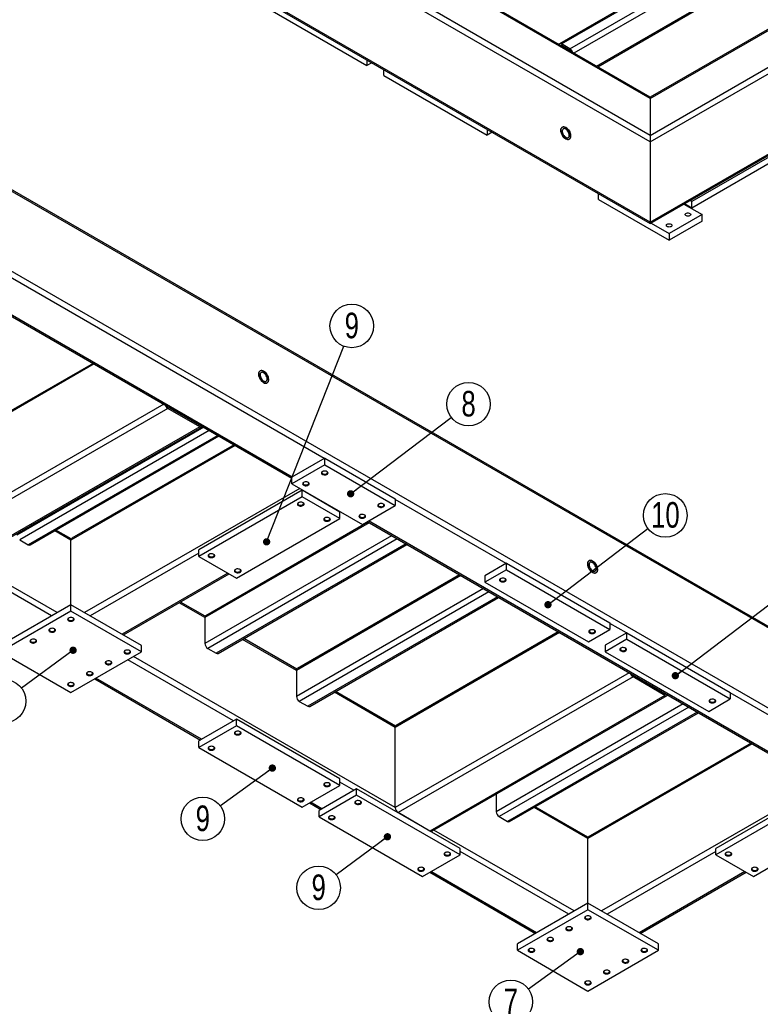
# Model space of a CAD drawing. Header units: millimetres. Extents: x 5 to 589, y 5 to 415.
# Tile 12 of 14: x 437 to 538, y 143 to 278. Entities that reach past the tile are written whole.
import ezdxf

# ---------------------------------------------------------------- set-up
doc = ezdxf.new("R2010")
doc.units = ezdxf.units.MM
doc.layers.add('NOTES', color=6, linetype='Continuous')
doc.layers.add('TRAIT-FORT', color=4, linetype='Continuous', lineweight=25)
doc.styles.add('SLDTEXTSTYLE0', font='TXT', dxfattribs={"width": 0.75})
doc.dimstyles.new('SLDDIMSTYLE2', dxfattribs={"dimtxt": 0.18, "dimasz": 1, "dimexe": 0, "dimexo": 0.0625, "dimgap": 0, "dimtad": 0, "dimtih": 1, "dimtoh": 1, "dimdec": 0, "dimrnd": 1e-09, "dimzin": 0, "dimdsep": 46, "dimtxsty": 'Standard', "dimblk1": 'DOT', "dimblk2": 'DOT', "dimsah": 1, "dimcen": 0.09, "dimadec": 0, "dimazin": 0, "dimtfac": 1, "dimtdec": 0, "dimtofl": 0, "dimtmove": 0, "dimatfit": 3, "dimldrblk": 'DOT', "dimfxl": 1, "dimfrac": 2, "dimtolj": 1, "dimtzin": 0, "dimarcsym": 0})

# ---------------------------------------------------------------- blocks, each defined once
blk = doc.blocks.new('SW_NOTE_15')
at = {"layer": 'NOTES', "color": 0}
blk.add_circle((2.37, 1.81), 2.98, dxfattribs=at)
at = {"layer": 'NOTES', "color": 0, "insert": (2.38, 3.62), "char_height": 3.5, "attachment_point": 2, "style": 'SLDTEXTSTYLE0'}
blk.add_mtext('8', dxfattribs=at)
blk = doc.blocks.new('_Dot')
at = {"color": 0, "linetype": 'ByBlock', "lineweight": -2}
blk.add_line((-0.5, 0), (-1, 0), dxfattribs=at)
at = {"color": 0, "linetype": 'ByBlock', "const_width": 0.5}
blk.add_lwpolyline([(-0.25, 0, 1), (0.25, 0, 1)], format="xyb", close=True, dxfattribs=at)
blk = doc.blocks.new('SW_NOTE_16')
at = {"layer": 'NOTES', "color": 0}
blk.add_circle((2.37, 1.81), 2.98, dxfattribs=at)
at = {"layer": 'NOTES', "color": 0, "insert": (2.38, 3.63), "char_height": 3.5, "attachment_point": 2, "style": 'SLDTEXTSTYLE0'}
blk.add_mtext('10', dxfattribs=at)
blk = doc.blocks.new('SW_NOTE_19')
at = {"layer": 'NOTES', "color": 0}
blk.add_circle((-2.4, -1.77), 2.98, dxfattribs=at)
at = {"layer": 'NOTES', "color": 0, "insert": (-2.39, 0.05), "char_height": 3.5, "attachment_point": 2, "style": 'SLDTEXTSTYLE0'}
blk.add_mtext('7', dxfattribs=at)
blk = doc.blocks.new('SW_NOTE_20')
at = {"layer": 'NOTES', "color": 0}
blk.add_circle((-2.41, -1.76), 2.98, dxfattribs=at)
at = {"layer": 'NOTES', "color": 0, "insert": (-2.41, 0.06), "char_height": 3.5, "attachment_point": 2, "style": 'SLDTEXTSTYLE0'}
blk.add_mtext('9', dxfattribs=at)
blk = doc.blocks.new('SW_NOTE_21')
at = {"layer": 'NOTES', "color": 0}
blk.add_circle((-2.4, -1.78), 2.98, dxfattribs=at)
at = {"layer": 'NOTES', "color": 0, "insert": (-2.39, 0.04), "char_height": 3.5, "attachment_point": 2, "style": 'SLDTEXTSTYLE0'}
blk.add_mtext('9', dxfattribs=at)
blk = doc.blocks.new('SW_NOTE_22')
at = {"layer": 'NOTES', "color": 0}
blk.add_circle((-2.42, -1.75), 2.98, dxfattribs=at)
at = {"layer": 'NOTES', "color": 0, "insert": (-2.41, 0.07), "char_height": 3.5, "attachment_point": 2, "style": 'SLDTEXTSTYLE0'}
blk.add_mtext('7', dxfattribs=at)
blk = doc.blocks.new('SW_NOTE_25')
at = {"layer": 'NOTES', "color": 0}
blk.add_circle((1.09, 2.77), 2.98, dxfattribs=at)
at = {"layer": 'NOTES', "color": 0, "insert": (1.1, 4.59), "char_height": 3.5, "attachment_point": 2, "style": 'SLDTEXTSTYLE0'}
blk.add_mtext('9', dxfattribs=at)

msp = doc.modelspace()

# ---------------------------------------------------------------- linework, layer by layer
at = {"layer": 'TRAIT-FORT', "lineweight": 25}
for p, q in [((522.85, 261.47), (363.88, 353.24)), ((522.85, 262.36), (364.65, 353.69)), ((522.85, 267.41), (373.4, 353.69)), ((522.85, 267.59), (373.94, 353.56)), ((522.85, 250.49), (363.88, 342.26)), ((364.11, 341.94), (522.85, 250.3)), ((542.57, 293.45), (510.43, 274.9)), ((510.7, 274.87), (542.84, 293.42)), ((511.86, 274.2), (544, 292.76)), ((512.41, 273.63), (544.39, 292.09)), ((515.49, 271.84), (544.39, 288.52)), ((515.65, 271.75), (544.27, 288.27)), ((522.85, 262.36), (564.51, 286.41)), ((522.85, 267.41), (555.77, 286.41)), ((555.22, 286.28), (522.85, 267.59)), ((522.85, 261.47), (565.28, 285.96)), ((469.95, 280.06), (484.09, 271.9)), ((556.51, 185.03), (397.77, 276.67)), ((556.74, 184.71), (397.77, 276.48)), ((511.86, 274.2), (510.7, 274.87)), ((522.85, 250.49), (565.28, 274.98)), ((510.67, 274.63), (510.7, 274.65)), ((511.86, 273.98), (510.7, 274.65)), ((522.85, 250.3), (565.05, 274.66)), ((484.09, 272.68), (484.09, 271.9)), ((484.77, 272.29), (484.09, 271.9)), ((486.4, 270.56), (486.4, 271.34)), ((486.4, 270.56), (500.55, 262.4)), ((522.85, 267.59), (522.85, 267.41)), ((522.85, 267.41), (522.85, 262.36)), ((556.74, 173.73), (397.77, 265.5)), ((500.55, 263.18), (500.55, 262.4)), ((501.22, 262.79), (500.55, 262.4)), ((522.85, 262.36), (522.85, 261.47)), ((522.85, 261.47), (522.85, 250.49)), ((542.65, 261.47), (528.51, 253.31)), ((478.25, 218.15), (404.84, 260.52)), ((542.65, 260.58), (528.51, 252.42)), ((401.01, 257.5), (473.81, 215.47)), ((473.88, 215.62), (401.17, 257.59)), ((515.78, 253.6), (515.78, 254.38)), ((515.78, 253.6), (525.42, 248.04)), ((528.51, 253.31), (528.28, 253.44)), ((528.51, 252.42), (528.51, 253.31)), ((527.45, 252.95), (529.92, 251.53)), ((528.51, 252.42), (527.51, 252.99)), ((529.92, 251.53), (525.42, 248.93)), ((529.92, 250.63), (525.42, 248.04)), ((529.92, 250.63), (529.92, 251.53)), ((522.85, 250.49), (522.85, 250.3)), ((522.95, 250.36), (525.42, 248.93)), ((525.42, 248.93), (525.42, 248.04)), ((440.96, 196.62), (368.26, 238.59)), ((446.78, 231.08), (424.32, 218.11)), ((446.62, 231.17), (424.43, 218.36)), ((456.3, 225.59), (424.32, 207.12)), ((456.84, 225.01), (424.7, 206.46)), ((456.84, 225.23), (461.21, 222.71)), ((461.21, 222.49), (456.84, 225.01)), ((461.21, 222.49), (429.07, 203.93)), ((429.34, 203.91), (461.49, 222.46)), ((461.76, 222.43), (436.21, 207.68)), ((461.25, 222.73), (461.21, 222.71)), ((462.53, 221.99), (436.59, 207.01)), ((463.69, 221.32), (437.75, 206.35)), ((438.02, 206.32), (463.85, 221.23)), ((466.07, 219.95), (443.6, 206.98)), ((465.91, 220.04), (443.71, 207.23)), ((478.31, 218.18), (473.81, 215.58)), ((478.31, 217.29), (473.81, 214.69)), ((478.31, 217.29), (478.31, 218.18)), ((478.31, 218.18), (487.95, 212.62)), ((478.31, 217.29), (487.95, 211.73)), ((473.81, 214.69), (473.81, 215.58)), ((473.81, 214.69), (483.46, 209.13)), ((474.91, 214.06), (445.46, 197.07)), ((475.23, 213.8), (461.08, 205.64)), ((475.23, 212.91), (461.08, 204.75)), ((475.23, 212.91), (475.23, 213.8)), ((480.37, 210.83), (475.23, 213.8)), ((480.37, 209.94), (475.23, 212.91)), ((475.68, 213.62), (475.61, 213.58)), ((483.46, 209.13), (487.95, 211.73)), ((487.95, 212.62), (487.95, 211.73)), ((503.13, 203.78), (487.95, 212.54)), ((480.05, 211.09), (479.98, 211.06)), ((480.14, 210.97), (480.21, 211)), ((480.37, 209.94), (480.37, 210.83)), ((484.39, 209.37), (461.92, 196.4)), ((484.23, 209.46), (462.03, 196.65)), ((466.23, 201.78), (480.37, 209.94)), ((484.13, 209.52), (544.52, 174.65)), ((544.59, 174.8), (484.29, 209.61)), ((443.6, 206.98), (441.38, 208.26)), ((443.63, 207.14), (441.54, 208.35)), ((487.47, 207.59), (461.92, 192.84)), ((436.59, 207.01), (437.75, 206.35)), ((443.6, 198.14), (443.6, 206.98)), ((488.24, 207.14), (462.31, 192.17)), ((489.4, 206.48), (463.46, 191.5)), ((463.74, 191.48), (489.56, 206.38)), ((461.08, 205.19), (446.24, 196.62)), ((461.08, 204.75), (461.08, 205.64)), ((461.08, 204.75), (466.23, 201.78)), ((441.74, 197.07), (429.62, 204.06)), ((503.19, 203.82), (500.23, 202.11)), ((503.19, 202.93), (503.19, 203.82)), ((503.19, 203.82), (517.33, 195.66)), ((465.07, 202.45), (450.61, 194.1)), ((450.77, 194.01), (465.23, 202.36)), ((496.92, 202.13), (474.46, 189.16)), ((496.76, 202.23), (474.57, 189.41)), ((503.19, 202.93), (500.23, 201.22)), ((500.23, 202.11), (500.23, 201.22)), ((503.19, 202.93), (517.33, 194.77)), ((500.23, 201.22), (514.37, 193.06)), ((500.01, 200.35), (474.46, 185.6)), ((500.78, 199.91), (474.84, 184.93)), ((443.6, 198.14), (433.96, 192.58)), ((443.6, 197.25), (443.6, 198.14)), ((453.24, 192.58), (443.6, 198.14)), ((461.92, 196.4), (458.42, 198.42)), ((461.96, 196.57), (458.58, 198.52)), ((501.94, 199.24), (476, 184.27)), ((476.27, 184.24), (502.1, 199.15)), ((443.6, 197.25), (433.96, 191.69)), ((453.24, 191.69), (443.6, 197.25)), ((461.92, 196.4), (461.92, 192.84)), ((517.33, 195.66), (517.33, 194.77)), ((519.58, 194.28), (517.33, 195.58)), ((510.42, 194.34), (487.95, 181.37)), ((510.26, 194.43), (488.07, 181.62)), ((514.37, 193.06), (517.33, 194.77)), ((519.65, 194.32), (516.69, 192.61)), ((519.65, 193.43), (519.65, 194.32)), ((519.65, 194.32), (533.79, 186.16)), ((474.46, 189.16), (467.09, 193.41)), ((474.49, 189.33), (467.25, 193.51)), ((519.65, 193.43), (516.69, 191.72)), ((519.65, 193.43), (533.79, 185.27)), ((433.96, 191.69), (443.6, 186.12)), ((443.6, 186.12), (453.24, 191.69)), ((453.24, 191.69), (453.24, 192.58)), ((462.31, 192.17), (463.46, 191.5)), ((516.69, 192.61), (516.69, 191.72)), ((516.69, 191.72), (530.83, 183.56)), ((465.84, 182.26), (451.38, 190.61)), ((487.95, 170.39), (452.15, 191.06)), ((474.46, 189.16), (474.46, 185.6)), ((519.94, 188.85), (487.95, 170.39)), ((446.85, 187.99), (461.31, 179.64)), ((461.47, 179.74), (447.01, 188.09)), ((520.48, 188.27), (488.34, 169.72)), ((520.48, 188.5), (524.85, 185.97)), ((524.85, 185.75), (520.48, 188.27)), ((487.95, 181.37), (479.63, 186.18)), ((487.99, 181.54), (479.79, 186.27)), ((524.89, 185.99), (524.85, 185.97)), ((533.79, 186.16), (533.79, 185.27)), ((548.96, 177.33), (533.79, 186.08)), ((474.84, 184.93), (476, 184.27)), ((524.85, 185.75), (492.71, 167.19)), ((492.98, 167.17), (525.13, 185.72)), ((527.33, 184.58), (501.78, 169.83)), ((530.83, 183.56), (533.79, 185.27)), ((528.1, 184.14), (502.16, 169.16)), ((529.26, 183.47), (503.32, 168.49)), ((503.59, 168.47), (529.42, 183.38)), ((466.23, 182.48), (461.08, 179.51)), ((466.23, 181.59), (466.23, 182.48)), ((480.37, 174.32), (466.23, 182.48)), ((466.23, 181.59), (461.08, 178.62)), ((480.37, 173.43), (466.23, 181.59)), ((487.95, 170.39), (487.95, 181.37)), ((461.08, 178.62), (461.08, 179.51)), ((536.62, 179.22), (514.31, 166.34)), ((461.08, 178.62), (475.23, 170.46)), ((536.78, 179.13), (514.31, 166.16)), ((480.37, 173.43), (480.37, 174.32)), ((482.3, 172.76), (480.37, 173.87)), ((475.23, 170.46), (480.37, 173.43)), ((482.68, 172.98), (477.54, 170.01)), ((482.68, 172.09), (482.68, 172.98)), ((496.83, 164.82), (482.68, 172.98)), ((545.62, 173.24), (516.17, 156.25)), ((545.94, 172.98), (531.8, 164.82)), ((477.93, 170.24), (476.38, 171.13)), ((482.68, 172.09), (477.54, 169.12)), ((496.83, 163.93), (482.68, 172.09)), ((501.78, 172.24), (501.78, 169.83)), ((545.94, 172.09), (531.8, 163.93)), ((476.22, 171.04), (477.77, 170.14)), ((477.54, 169.12), (477.54, 170.01)), ((514.31, 166.16), (506.95, 170.41)), ((514.31, 166.34), (507.11, 170.5)), ((477.54, 169.12), (491.68, 160.96)), ((492.71, 167.19), (488.34, 169.72)), ((502.16, 169.16), (503.32, 168.49)), ((536.94, 160.96), (551.08, 169.12)), ((512.45, 156.25), (493.26, 167.32)), ((514.31, 166.16), (514.31, 166.34)), ((514.31, 166.16), (514.31, 166.34)), ((514.31, 157.32), (514.31, 166.16)), ((496.83, 163.93), (496.83, 164.82)), ((511.68, 155.8), (496.83, 164.37)), ((531.8, 164.37), (516.95, 155.8)), ((531.8, 163.93), (531.8, 164.82)), ((491.68, 160.96), (496.83, 163.93)), ((531.8, 163.93), (536.94, 160.96)), ((492.68, 161.54), (507.14, 153.19)), ((507.3, 153.28), (492.84, 161.63)), ((535.78, 161.63), (521.32, 153.28)), ((521.48, 153.19), (535.94, 161.54)), ((514.31, 157.32), (504.67, 151.76)), ((514.31, 156.43), (504.67, 150.87)), ((514.31, 156.43), (514.31, 157.32)), ((523.95, 151.76), (514.31, 157.32)), ((523.95, 150.87), (514.31, 156.43)), ((504.67, 150.87), (504.67, 151.76)), ((504.67, 150.87), (514.31, 145.3)), ((514.31, 145.3), (523.95, 150.87)), ((523.95, 150.87), (523.95, 151.76))]:
    msp.add_line(p, q, dxfattribs=at)
at = {"layer": 'TRAIT-FORT', "lineweight": 25, "flags": 128}
for points in [[(511.28, 263.44), (511.16, 263.5), (511.04, 263.53), (510.93, 263.53), (510.83, 263.5), (510.74, 263.44), (510.68, 263.36), (510.63, 263.25), (510.61, 263.12), (510.61, 262.98), (510.63, 262.82), (510.68, 262.66), (510.74, 262.5), (510.83, 262.35), (510.93, 262.2), (511.04, 262.07), (511.16, 261.96), (511.28, 261.88), (511.41, 261.82), (511.53, 261.79), (511.64, 261.79), (511.74, 261.82), (511.82, 261.88), (511.89, 261.96), (511.93, 262.07), (511.95, 262.2), (511.95, 262.34), (511.93, 262.5), (511.89, 262.66), (511.82, 262.82), (511.74, 262.97), (511.64, 263.12), (511.53, 263.25), (511.41, 263.35), (511.28, 263.44)], [(511.28, 263.44), (511.41, 263.35), (511.53, 263.25), (511.64, 263.12), (511.74, 262.97), (511.82, 262.82), (511.89, 262.66), (511.93, 262.5), (511.95, 262.34), (511.95, 262.2), (511.93, 262.07), (511.89, 261.96), (511.82, 261.88), (511.74, 261.82), (511.64, 261.79), (511.53, 261.79), (511.41, 261.82), (511.28, 261.88), (511.16, 261.96), (511.04, 262.07), (510.93, 262.2), (510.83, 262.35), (510.74, 262.5), (510.68, 262.66), (510.63, 262.82), (510.61, 262.98), (510.61, 263.12), (510.63, 263.25), (510.68, 263.36), (510.74, 263.44), (510.83, 263.5), (510.93, 263.53), (511.04, 263.53), (511.16, 263.5), (511.28, 263.44)], [(511.28, 263.22), (511.18, 263.26), (511.08, 263.28), (510.99, 263.27), (510.91, 263.23), (510.86, 263.17), (510.82, 263.08), (510.8, 262.97), (510.81, 262.84), (510.83, 262.71), (510.88, 262.58), (510.95, 262.45), (511.03, 262.33), (511.13, 262.22), (511.23, 262.14), (511.33, 262.08), (511.44, 262.04), (511.53, 262.04), (511.61, 262.06), (511.68, 262.12), (511.73, 262.19), (511.76, 262.29), (511.76, 262.41), (511.75, 262.54), (511.71, 262.67), (511.65, 262.81), (511.57, 262.93), (511.48, 263.05), (511.39, 263.14), (511.28, 263.22)], [(527.72, 251.68), (527.81, 251.72), (527.92, 251.74), (528.04, 251.75), (528.15, 251.73), (528.25, 251.69), (528.32, 251.64), (528.37, 251.58), (528.38, 251.52), (528.36, 251.45), (528.31, 251.39), (528.22, 251.35), (528.12, 251.31), (528.01, 251.3), (527.9, 251.31), (527.79, 251.34), (527.7, 251.38), (527.64, 251.44), (527.61, 251.5), (527.62, 251.57), (527.65, 251.63), (527.72, 251.68)], [(525.15, 250.2), (525.24, 250.24), (525.35, 250.26), (525.47, 250.26), (525.58, 250.25), (525.68, 250.21), (525.75, 250.16), (525.8, 250.1), (525.81, 250.03), (525.79, 249.97), (525.74, 249.91), (525.65, 249.86), (525.55, 249.83), (525.44, 249.82), (525.32, 249.83), (525.22, 249.85), (525.13, 249.9), (525.07, 249.95), (525.04, 250.02), (525.04, 250.08), (525.08, 250.15), (525.15, 250.2)], [(469.96, 230.1), (469.83, 230.15), (469.71, 230.18), (469.6, 230.18), (469.5, 230.15), (469.42, 230.1), (469.35, 230.01), (469.31, 229.9), (469.28, 229.78), (469.28, 229.63), (469.31, 229.48), (469.35, 229.32), (469.42, 229.16), (469.5, 229), (469.6, 228.86), (469.71, 228.73), (469.83, 228.62), (469.96, 228.54), (470.08, 228.48), (470.2, 228.45), (470.31, 228.45), (470.41, 228.48), (470.49, 228.54), (470.56, 228.62), (470.6, 228.73), (470.63, 228.86), (470.63, 229), (470.6, 229.15), (470.56, 229.31), (470.49, 229.47), (470.41, 229.63), (470.31, 229.77), (470.2, 229.9), (470.08, 230.01), (469.96, 230.1)], [(469.96, 230.1), (470.08, 230.01), (470.2, 229.9), (470.31, 229.77), (470.41, 229.63), (470.49, 229.48), (470.56, 229.32), (470.6, 229.15), (470.63, 229), (470.63, 228.86), (470.6, 228.73), (470.56, 228.62), (470.49, 228.54), (470.41, 228.48), (470.31, 228.45), (470.2, 228.45), (470.08, 228.48), (469.96, 228.54), (469.83, 228.62), (469.71, 228.73), (469.6, 228.86), (469.5, 229), (469.42, 229.16), (469.35, 229.32), (469.31, 229.48), (469.28, 229.63), (469.28, 229.78), (469.31, 229.9), (469.35, 230.01), (469.42, 230.1), (469.5, 230.15), (469.6, 230.18), (469.71, 230.18), (469.83, 230.15), (469.96, 230.1)], [(469.96, 229.87), (469.85, 229.92), (469.75, 229.94), (469.66, 229.93), (469.59, 229.89), (469.53, 229.82), (469.49, 229.73), (469.47, 229.62), (469.48, 229.5), (469.51, 229.37), (469.56, 229.23), (469.62, 229.1), (469.71, 228.98), (469.8, 228.88), (469.9, 228.79), (470.01, 228.73), (470.11, 228.7), (470.2, 228.7), (470.29, 228.72), (470.35, 228.77), (470.4, 228.85), (470.43, 228.95), (470.44, 229.07), (470.42, 229.2), (470.38, 229.33), (470.32, 229.46), (470.25, 229.59), (470.16, 229.7), (470.06, 229.8), (469.96, 229.87)], [(477.99, 216.37), (477.91, 216.31), (477.87, 216.24), (477.86, 216.17), (477.88, 216.1), (477.93, 216.03), (478.01, 215.98), (478.12, 215.94), (478.23, 215.92), (478.36, 215.92), (478.48, 215.93), (478.59, 215.97), (478.68, 216.02), (478.74, 216.08), (478.77, 216.15), (478.76, 216.22), (478.72, 216.29), (478.66, 216.35), (478.56, 216.4), (478.45, 216.43), (478.33, 216.44), (478.2, 216.43), (478.09, 216.41), (477.99, 216.37)], [(478.04, 216.39), (477.97, 216.34), (477.93, 216.28), (477.93, 216.21), (477.96, 216.15), (478.02, 216.09), (478.11, 216.05), (478.21, 216.02), (478.33, 216.01), (478.44, 216.03), (478.54, 216.06), (478.62, 216.1), (478.68, 216.16), (478.7, 216.23), (478.69, 216.29), (478.64, 216.35), (478.59, 216.39)], [(475.42, 214.88), (475.34, 214.82), (475.3, 214.76), (475.28, 214.69), (475.31, 214.61), (475.36, 214.55), (475.44, 214.5), (475.54, 214.46), (475.66, 214.43), (475.79, 214.43), (475.91, 214.45), (476.02, 214.48), (476.11, 214.53), (476.17, 214.6), (476.2, 214.67), (476.19, 214.74), (476.15, 214.81), (476.09, 214.87), (475.99, 214.91), (475.88, 214.95), (475.76, 214.96), (475.63, 214.95), (475.52, 214.92), (475.42, 214.88)], [(475.47, 214.91), (475.4, 214.86), (475.36, 214.79), (475.36, 214.73), (475.39, 214.66), (475.45, 214.61), (475.54, 214.56), (475.64, 214.54), (475.76, 214.53), (475.87, 214.54), (475.97, 214.57), (476.05, 214.62), (476.11, 214.68), (476.13, 214.74), (476.11, 214.81), (476.07, 214.87), (476.01, 214.91)], [(474.71, 212.1), (474.64, 212.04), (474.59, 211.97), (474.58, 211.9), (474.6, 211.83), (474.65, 211.77), (474.73, 211.71), (474.84, 211.67), (474.96, 211.65), (475.08, 211.65), (475.2, 211.67), (475.31, 211.7), (475.4, 211.75), (475.46, 211.81), (475.49, 211.88), (475.48, 211.96), (475.45, 212.02), (475.38, 212.08), (475.28, 212.13), (475.17, 212.16), (475.05, 212.17), (474.93, 212.17), (474.81, 212.14), (474.71, 212.1)], [(474.76, 212.13), (474.69, 212.07), (474.65, 212.01), (474.65, 211.94), (474.68, 211.88), (474.74, 211.82), (474.83, 211.78), (474.93, 211.75), (475.05, 211.75), (475.16, 211.76), (475.26, 211.79), (475.34, 211.84), (475.4, 211.89), (475.42, 211.96), (475.41, 212.03), (475.36, 212.09), (475.31, 212.13)], [(485.7, 211.91), (485.63, 211.85), (485.58, 211.79), (485.57, 211.72), (485.59, 211.65), (485.64, 211.58), (485.73, 211.53), (485.83, 211.49), (485.95, 211.47), (486.07, 211.46), (486.19, 211.48), (486.3, 211.52), (486.39, 211.57), (486.45, 211.63), (486.48, 211.7), (486.48, 211.77), (486.44, 211.84), (486.37, 211.9), (486.28, 211.95), (486.16, 211.98), (486.04, 211.99), (485.92, 211.98), (485.8, 211.96), (485.7, 211.91)], [(485.75, 211.94), (485.68, 211.89), (485.65, 211.82), (485.64, 211.76), (485.67, 211.69), (485.73, 211.64), (485.82, 211.59), (485.93, 211.57), (486.04, 211.56), (486.15, 211.57), (486.26, 211.6), (486.34, 211.65), (486.39, 211.71), (486.41, 211.77), (486.4, 211.84), (486.35, 211.9), (486.3, 211.94)], [(483.13, 210.43), (483.06, 210.37), (483.01, 210.3), (483, 210.23), (483.02, 210.16), (483.07, 210.1), (483.15, 210.04), (483.26, 210), (483.38, 209.98), (483.5, 209.98), (483.62, 210), (483.73, 210.03), (483.82, 210.08), (483.88, 210.14), (483.91, 210.21), (483.91, 210.29), (483.87, 210.35), (483.8, 210.41), (483.71, 210.46), (483.59, 210.49), (483.47, 210.5), (483.35, 210.5), (483.23, 210.47), (483.13, 210.43)], [(483.18, 210.46), (483.11, 210.4), (483.08, 210.34), (483.07, 210.27), (483.1, 210.21), (483.16, 210.15), (483.25, 210.11), (483.36, 210.08), (483.47, 210.08), (483.58, 210.09), (483.68, 210.12), (483.77, 210.17), (483.82, 210.22), (483.84, 210.29), (483.83, 210.36), (483.78, 210.42), (483.73, 210.46)], [(478.31, 210.02), (478.24, 209.96), (478.19, 209.9), (478.18, 209.82), (478.2, 209.75), (478.25, 209.69), (478.33, 209.63), (478.44, 209.59), (478.56, 209.57), (478.68, 209.57), (478.8, 209.59), (478.91, 209.62), (479, 209.67), (479.06, 209.74), (479.09, 209.81), (479.08, 209.88), (479.05, 209.95), (478.98, 210.01), (478.88, 210.05), (478.77, 210.08), (478.65, 210.1), (478.53, 210.09), (478.41, 210.06), (478.31, 210.02)], [(478.36, 210.05), (478.29, 209.99), (478.25, 209.93), (478.25, 209.87), (478.28, 209.8), (478.34, 209.74), (478.43, 209.7), (478.53, 209.67), (478.65, 209.67), (478.76, 209.68), (478.86, 209.71), (478.94, 209.76), (479, 209.82), (479.02, 209.88), (479.01, 209.95), (478.96, 210.01), (478.91, 210.05)], [(462.5, 205.05), (462.42, 204.99), (462.38, 204.92), (462.36, 204.85), (462.38, 204.78), (462.44, 204.72), (462.52, 204.66), (462.62, 204.62), (462.74, 204.6), (462.87, 204.6), (462.99, 204.61), (463.1, 204.65), (463.18, 204.7), (463.25, 204.76), (463.27, 204.83), (463.27, 204.9), (463.23, 204.97), (463.16, 205.03), (463.07, 205.08), (462.96, 205.11), (462.84, 205.12), (462.71, 205.12), (462.6, 205.09), (462.5, 205.05)], [(462.55, 205.08), (462.48, 205.02), (462.44, 204.96), (462.44, 204.89), (462.47, 204.83), (462.53, 204.77), (462.61, 204.73), (462.72, 204.7), (462.83, 204.69), (462.95, 204.71), (463.05, 204.74), (463.13, 204.79), (463.19, 204.84), (463.21, 204.91), (463.19, 204.98), (463.15, 205.04), (463.09, 205.08)], [(514.95, 204.12), (514.83, 204.18), (514.71, 204.21), (514.6, 204.21), (514.5, 204.18), (514.41, 204.12), (514.35, 204.04), (514.3, 203.93), (514.28, 203.8), (514.28, 203.66), (514.3, 203.5), (514.35, 203.34), (514.41, 203.18), (514.5, 203.03), (514.6, 202.88), (514.71, 202.75), (514.83, 202.65), (514.95, 202.56), (515.08, 202.5), (515.2, 202.47), (515.31, 202.47), (515.41, 202.5), (515.49, 202.56), (515.56, 202.64), (515.6, 202.75), (515.63, 202.88), (515.63, 203.02), (515.6, 203.18), (515.56, 203.34), (515.49, 203.5), (515.41, 203.65), (515.31, 203.8), (515.2, 203.93), (515.08, 204.03), (514.95, 204.12)], [(514.95, 204.12), (515.08, 204.03), (515.2, 203.93), (515.31, 203.8), (515.41, 203.65), (515.49, 203.5), (515.56, 203.34), (515.6, 203.18), (515.63, 203.02), (515.63, 202.88), (515.6, 202.75), (515.56, 202.64), (515.49, 202.56), (515.41, 202.5), (515.31, 202.47), (515.2, 202.47), (515.08, 202.5), (514.95, 202.56), (514.83, 202.65), (514.71, 202.75), (514.6, 202.88), (514.5, 203.03), (514.41, 203.18), (514.35, 203.34), (514.3, 203.5), (514.28, 203.66), (514.28, 203.8), (514.3, 203.93), (514.35, 204.04), (514.41, 204.12), (514.5, 204.18), (514.6, 204.21), (514.71, 204.21), (514.83, 204.18), (514.95, 204.12)], [(514.95, 203.9), (514.85, 203.94), (514.75, 203.96), (514.66, 203.95), (514.59, 203.91), (514.53, 203.85), (514.49, 203.76), (514.47, 203.65), (514.48, 203.52), (514.51, 203.39), (514.55, 203.26), (514.62, 203.13), (514.7, 203.01), (514.8, 202.9), (514.9, 202.82), (515.01, 202.76), (515.11, 202.72), (515.2, 202.72), (515.28, 202.74), (515.35, 202.8), (515.4, 202.87), (515.43, 202.97), (515.43, 203.09), (515.42, 203.22), (515.38, 203.35), (515.32, 203.49), (515.24, 203.61), (515.16, 203.73), (515.06, 203.82), (514.95, 203.9)], [(466.1, 202.97), (466.02, 202.91), (465.98, 202.84), (465.96, 202.77), (465.98, 202.7), (466.04, 202.64), (466.12, 202.58), (466.22, 202.54), (466.34, 202.52), (466.47, 202.52), (466.59, 202.54), (466.7, 202.57), (466.78, 202.62), (466.85, 202.69), (466.87, 202.76), (466.87, 202.83), (466.83, 202.9), (466.76, 202.96), (466.67, 203), (466.56, 203.03), (466.44, 203.05), (466.31, 203.04), (466.2, 203.01), (466.1, 202.97)], [(466.15, 203), (466.08, 202.94), (466.04, 202.88), (466.04, 202.81), (466.07, 202.75), (466.13, 202.69), (466.21, 202.65), (466.32, 202.62), (466.43, 202.62), (466.55, 202.63), (466.65, 202.66), (466.73, 202.71), (466.78, 202.77), (466.81, 202.83), (466.79, 202.9), (466.75, 202.96), (466.69, 203)], [(502.35, 201.71), (502.28, 201.65), (502.23, 201.58), (502.22, 201.51), (502.24, 201.44), (502.29, 201.38), (502.38, 201.32), (502.48, 201.28), (502.6, 201.26), (502.72, 201.26), (502.84, 201.27), (502.95, 201.31), (503.04, 201.36), (503.1, 201.42), (503.13, 201.49), (503.13, 201.57), (503.09, 201.63), (503.02, 201.69), (502.93, 201.74), (502.81, 201.77), (502.69, 201.78), (502.57, 201.78), (502.45, 201.75), (502.35, 201.71)], [(502.4, 201.74), (502.33, 201.68), (502.3, 201.62), (502.29, 201.55), (502.32, 201.49), (502.38, 201.43), (502.47, 201.39), (502.58, 201.36), (502.69, 201.35), (502.8, 201.37), (502.9, 201.4), (502.99, 201.45), (503.04, 201.5), (503.06, 201.57), (503.05, 201.64), (503, 201.7), (502.95, 201.74)], [(443.28, 196.33), (443.2, 196.27), (443.16, 196.2), (443.14, 196.13), (443.16, 196.06), (443.22, 195.99), (443.3, 195.94), (443.4, 195.9), (443.52, 195.88), (443.65, 195.88), (443.77, 195.89), (443.88, 195.93), (443.96, 195.98), (444.02, 196.04), (444.05, 196.11), (444.05, 196.18), (444.01, 196.25), (443.94, 196.31), (443.85, 196.36), (443.74, 196.39), (443.62, 196.4), (443.49, 196.4), (443.38, 196.37), (443.28, 196.33)], [(443.33, 196.35), (443.26, 196.3), (443.22, 196.24), (443.22, 196.17), (443.25, 196.11), (443.31, 196.05), (443.39, 196.01), (443.5, 195.98), (443.61, 195.97), (443.73, 195.99), (443.83, 196.02), (443.91, 196.06), (443.96, 196.12), (443.99, 196.19), (443.97, 196.25), (443.93, 196.32), (443.87, 196.35)], [(440.71, 194.84), (440.63, 194.78), (440.58, 194.72), (440.57, 194.65), (440.59, 194.58), (440.65, 194.51), (440.73, 194.46), (440.83, 194.42), (440.95, 194.4), (441.08, 194.39), (441.2, 194.41), (441.3, 194.44), (441.39, 194.5), (441.45, 194.56), (441.48, 194.63), (441.48, 194.7), (441.44, 194.77), (441.37, 194.83), (441.28, 194.88), (441.17, 194.91), (441.04, 194.92), (440.92, 194.91), (440.8, 194.88), (440.71, 194.84)], [(440.76, 194.87), (440.69, 194.82), (440.65, 194.75), (440.64, 194.69), (440.67, 194.62), (440.74, 194.57), (440.82, 194.52), (440.93, 194.5), (441.04, 194.49), (441.16, 194.5), (441.26, 194.53), (441.34, 194.58), (441.39, 194.64), (441.41, 194.7), (441.4, 194.77), (441.36, 194.83), (441.3, 194.87)], [(514.57, 194.66), (514.49, 194.6), (514.45, 194.53), (514.43, 194.46), (514.45, 194.39), (514.51, 194.32), (514.59, 194.27), (514.69, 194.23), (514.81, 194.21), (514.94, 194.21), (515.06, 194.22), (515.17, 194.26), (515.25, 194.31), (515.31, 194.37), (515.34, 194.44), (515.34, 194.51), (515.3, 194.58), (515.23, 194.64), (515.14, 194.69), (515.03, 194.72), (514.9, 194.73), (514.78, 194.73), (514.67, 194.7), (514.57, 194.66)], [(514.62, 194.68), (514.55, 194.63), (514.51, 194.57), (514.51, 194.5), (514.53, 194.44), (514.6, 194.38), (514.68, 194.34), (514.79, 194.31), (514.9, 194.3), (515.02, 194.32), (515.12, 194.35), (515.2, 194.39), (515.25, 194.45), (515.28, 194.52), (515.26, 194.58), (515.22, 194.65), (515.16, 194.68)], [(438.13, 193.36), (438.06, 193.3), (438.01, 193.23), (438, 193.16), (438.02, 193.09), (438.08, 193.03), (438.16, 192.97), (438.26, 192.93), (438.38, 192.91), (438.5, 192.91), (438.62, 192.93), (438.73, 192.96), (438.82, 193.01), (438.88, 193.07), (438.91, 193.14), (438.91, 193.22), (438.87, 193.28), (438.8, 193.34), (438.71, 193.39), (438.6, 193.42), (438.47, 193.43), (438.35, 193.43), (438.23, 193.4), (438.13, 193.36)], [(438.18, 193.39), (438.12, 193.33), (438.08, 193.27), (438.07, 193.2), (438.1, 193.14), (438.16, 193.08), (438.25, 193.04), (438.36, 193.01), (438.47, 193.01), (438.58, 193.02), (438.69, 193.05), (438.77, 193.1), (438.82, 193.15), (438.84, 193.22), (438.83, 193.29), (438.78, 193.35), (438.73, 193.39)], [(450.99, 191.87), (450.92, 191.82), (450.87, 191.75), (450.86, 191.68), (450.88, 191.61), (450.93, 191.54), (451.01, 191.49), (451.12, 191.45), (451.24, 191.43), (451.36, 191.42), (451.48, 191.44), (451.59, 191.48), (451.68, 191.53), (451.74, 191.59), (451.77, 191.66), (451.76, 191.73), (451.73, 191.8), (451.66, 191.86), (451.56, 191.91), (451.45, 191.94), (451.33, 191.95), (451.21, 191.94), (451.09, 191.92), (450.99, 191.87)], [(451.04, 191.9), (450.97, 191.85), (450.93, 191.79), (450.93, 191.72), (450.96, 191.65), (451.02, 191.6), (451.11, 191.55), (451.21, 191.53), (451.33, 191.52), (451.44, 191.53), (451.54, 191.56), (451.62, 191.61), (451.68, 191.67), (451.7, 191.74), (451.69, 191.8), (451.64, 191.86), (451.59, 191.9)], [(518.81, 192.21), (518.73, 192.15), (518.69, 192.08), (518.68, 192.01), (518.7, 191.94), (518.75, 191.88), (518.83, 191.82), (518.94, 191.78), (519.05, 191.76), (519.18, 191.76), (519.3, 191.77), (519.41, 191.81), (519.5, 191.86), (519.56, 191.92), (519.59, 191.99), (519.58, 192.07), (519.54, 192.13), (519.48, 192.19), (519.38, 192.24), (519.27, 192.27), (519.15, 192.28), (519.02, 192.28), (518.91, 192.25), (518.81, 192.21)], [(518.86, 192.24), (518.79, 192.18), (518.75, 192.12), (518.75, 192.05), (518.78, 191.99), (518.84, 191.93), (518.93, 191.89), (519.03, 191.86), (519.15, 191.85), (519.26, 191.87), (519.36, 191.9), (519.44, 191.95), (519.5, 192), (519.52, 192.07), (519.5, 192.14), (519.46, 192.2), (519.41, 192.24)], [(448.42, 190.39), (448.34, 190.33), (448.3, 190.26), (448.29, 190.19), (448.31, 190.12), (448.36, 190.06), (448.44, 190), (448.55, 189.96), (448.66, 189.94), (448.79, 189.94), (448.91, 189.96), (449.02, 189.99), (449.11, 190.04), (449.17, 190.11), (449.2, 190.17), (449.19, 190.25), (449.16, 190.32), (449.09, 190.38), (448.99, 190.42), (448.88, 190.45), (448.76, 190.47), (448.63, 190.46), (448.52, 190.43), (448.42, 190.39)], [(448.47, 190.42), (448.4, 190.36), (448.36, 190.3), (448.36, 190.23), (448.39, 190.17), (448.45, 190.11), (448.54, 190.07), (448.64, 190.04), (448.76, 190.04), (448.87, 190.05), (448.97, 190.08), (449.05, 190.13), (449.11, 190.19), (449.13, 190.25), (449.12, 190.32), (449.07, 190.38), (449.02, 190.42)], [(445.85, 188.9), (445.77, 188.85), (445.73, 188.78), (445.71, 188.71), (445.74, 188.64), (445.79, 188.57), (445.87, 188.52), (445.98, 188.48), (446.09, 188.46), (446.22, 188.46), (446.34, 188.47), (446.45, 188.51), (446.54, 188.56), (446.6, 188.62), (446.63, 188.69), (446.62, 188.76), (446.58, 188.83), (446.52, 188.89), (446.42, 188.94), (446.31, 188.97), (446.19, 188.98), (446.06, 188.97), (445.95, 188.95), (445.85, 188.9)], [(445.9, 188.93), (445.83, 188.88), (445.79, 188.82), (445.79, 188.75), (445.82, 188.69), (445.88, 188.63), (445.97, 188.59), (446.07, 188.56), (446.19, 188.55), (446.3, 188.56), (446.4, 188.6), (446.48, 188.64), (446.54, 188.7), (446.56, 188.77), (446.54, 188.83), (446.5, 188.89), (446.44, 188.93)], [(443.28, 187.42), (443.2, 187.36), (443.16, 187.3), (443.14, 187.22), (443.16, 187.15), (443.22, 187.09), (443.3, 187.03), (443.4, 187), (443.52, 186.97), (443.65, 186.97), (443.77, 186.99), (443.88, 187.02), (443.96, 187.07), (444.02, 187.14), (444.05, 187.21), (444.05, 187.28), (444.01, 187.35), (443.94, 187.41), (443.85, 187.45), (443.74, 187.48), (443.62, 187.5), (443.49, 187.49), (443.38, 187.46), (443.28, 187.42)], [(443.33, 187.45), (443.26, 187.39), (443.22, 187.33), (443.22, 187.27), (443.25, 187.2), (443.31, 187.15), (443.39, 187.1), (443.5, 187.08), (443.61, 187.07), (443.73, 187.08), (443.83, 187.11), (443.91, 187.16), (443.96, 187.22), (443.99, 187.28), (443.97, 187.35), (443.93, 187.41), (443.87, 187.45)], [(531.02, 185.16), (530.95, 185.1), (530.9, 185.03), (530.89, 184.96), (530.91, 184.89), (530.96, 184.82), (531.05, 184.77), (531.15, 184.73), (531.27, 184.71), (531.39, 184.71), (531.51, 184.72), (531.62, 184.76), (531.71, 184.81), (531.77, 184.87), (531.8, 184.94), (531.8, 185.01), (531.76, 185.08), (531.69, 185.14), (531.6, 185.19), (531.48, 185.22), (531.36, 185.23), (531.24, 185.23), (531.12, 185.2), (531.02, 185.16)], [(531.07, 185.18), (531, 185.13), (530.97, 185.07), (530.96, 185), (530.99, 184.94), (531.05, 184.88), (531.14, 184.84), (531.25, 184.81), (531.36, 184.8), (531.47, 184.82), (531.57, 184.85), (531.66, 184.89), (531.71, 184.95), (531.73, 185.02), (531.72, 185.08), (531.67, 185.15), (531.62, 185.18)], [(466.1, 180.78), (466.02, 180.72), (465.98, 180.65), (465.96, 180.58), (465.98, 180.51), (466.04, 180.45), (466.12, 180.39), (466.22, 180.35), (466.34, 180.33), (466.47, 180.33), (466.59, 180.35), (466.7, 180.38), (466.78, 180.43), (466.85, 180.49), (466.87, 180.56), (466.87, 180.64), (466.83, 180.7), (466.76, 180.76), (466.67, 180.81), (466.56, 180.84), (466.44, 180.85), (466.31, 180.85), (466.2, 180.82), (466.1, 180.78)], [(466.15, 180.81), (466.08, 180.75), (466.04, 180.69), (466.04, 180.62), (466.07, 180.56), (466.13, 180.5), (466.21, 180.46), (466.32, 180.43), (466.43, 180.43), (466.55, 180.44), (466.65, 180.47), (466.73, 180.52), (466.78, 180.57), (466.81, 180.64), (466.79, 180.71), (466.75, 180.77), (466.69, 180.81)], [(462.5, 178.7), (462.42, 178.64), (462.38, 178.57), (462.36, 178.5), (462.38, 178.43), (462.44, 178.37), (462.52, 178.31), (462.62, 178.27), (462.74, 178.25), (462.87, 178.25), (462.99, 178.27), (463.1, 178.3), (463.18, 178.35), (463.25, 178.42), (463.27, 178.49), (463.27, 178.56), (463.23, 178.63), (463.16, 178.69), (463.07, 178.73), (462.96, 178.76), (462.84, 178.78), (462.71, 178.77), (462.6, 178.74), (462.5, 178.7)], [(462.55, 178.73), (462.48, 178.67), (462.44, 178.61), (462.44, 178.55), (462.47, 178.48), (462.53, 178.42), (462.61, 178.38), (462.72, 178.35), (462.83, 178.35), (462.95, 178.36), (463.05, 178.39), (463.13, 178.44), (463.19, 178.5), (463.21, 178.56), (463.19, 178.63), (463.15, 178.69), (463.09, 178.73)], [(478.31, 173.73), (478.24, 173.67), (478.19, 173.6), (478.18, 173.53), (478.2, 173.46), (478.25, 173.4), (478.33, 173.34), (478.44, 173.3), (478.56, 173.28), (478.68, 173.28), (478.8, 173.29), (478.91, 173.33), (479, 173.38), (479.06, 173.44), (479.09, 173.51), (479.08, 173.58), (479.05, 173.65), (478.98, 173.71), (478.88, 173.76), (478.77, 173.79), (478.65, 173.8), (478.53, 173.8), (478.41, 173.77), (478.31, 173.73)], [(478.36, 173.75), (478.29, 173.7), (478.25, 173.64), (478.25, 173.57), (478.28, 173.51), (478.34, 173.45), (478.43, 173.41), (478.53, 173.38), (478.65, 173.37), (478.76, 173.39), (478.86, 173.42), (478.94, 173.46), (479, 173.52), (479.02, 173.59), (479.01, 173.66), (478.96, 173.72), (478.91, 173.75)], [(474.71, 171.65), (474.64, 171.59), (474.59, 171.52), (474.58, 171.45), (474.6, 171.38), (474.65, 171.32), (474.73, 171.26), (474.84, 171.22), (474.96, 171.2), (475.08, 171.2), (475.2, 171.22), (475.31, 171.25), (475.4, 171.3), (475.46, 171.36), (475.49, 171.43), (475.48, 171.51), (475.45, 171.57), (475.38, 171.63), (475.28, 171.68), (475.17, 171.71), (475.05, 171.73), (474.93, 171.72), (474.81, 171.69), (474.71, 171.65)], [(474.76, 171.68), (474.69, 171.62), (474.65, 171.56), (474.65, 171.49), (474.68, 171.43), (474.74, 171.37), (474.83, 171.33), (474.93, 171.3), (475.05, 171.3), (475.16, 171.31), (475.26, 171.34), (475.34, 171.39), (475.4, 171.45), (475.42, 171.51), (475.41, 171.58), (475.36, 171.64), (475.31, 171.68)], [(482.55, 171.28), (482.48, 171.22), (482.43, 171.15), (482.42, 171.08), (482.44, 171.01), (482.49, 170.95), (482.58, 170.89), (482.68, 170.85), (482.8, 170.83), (482.92, 170.83), (483.04, 170.85), (483.15, 170.88), (483.24, 170.93), (483.3, 170.99), (483.33, 171.06), (483.33, 171.14), (483.29, 171.2), (483.22, 171.26), (483.13, 171.31), (483.01, 171.34), (482.89, 171.35), (482.77, 171.35), (482.65, 171.32), (482.55, 171.28)], [(482.6, 171.31), (482.53, 171.25), (482.5, 171.19), (482.49, 171.12), (482.52, 171.06), (482.58, 171), (482.67, 170.96), (482.78, 170.93), (482.89, 170.93), (483, 170.94), (483.11, 170.97), (483.19, 171.02), (483.24, 171.07), (483.26, 171.14), (483.25, 171.21), (483.2, 171.27), (483.15, 171.31)], [(478.95, 169.2), (478.88, 169.14), (478.83, 169.07), (478.82, 169), (478.84, 168.93), (478.89, 168.87), (478.98, 168.81), (479.08, 168.77), (479.2, 168.75), (479.32, 168.75), (479.44, 168.77), (479.55, 168.8), (479.64, 168.85), (479.7, 168.92), (479.73, 168.99), (479.73, 169.06), (479.69, 169.13), (479.62, 169.19), (479.53, 169.23), (479.41, 169.26), (479.29, 169.28), (479.17, 169.27), (479.05, 169.24), (478.95, 169.2)], [(479, 169.23), (478.94, 169.17), (478.9, 169.11), (478.89, 169.04), (478.92, 168.98), (478.98, 168.92), (479.07, 168.88), (479.18, 168.85), (479.29, 168.85), (479.4, 168.86), (479.51, 168.89), (479.59, 168.94), (479.64, 169), (479.66, 169.06), (479.65, 169.13), (479.6, 169.19), (479.55, 169.23)], [(494.77, 164.23), (494.69, 164.17), (494.65, 164.1), (494.63, 164.03), (494.65, 163.96), (494.71, 163.9), (494.79, 163.84), (494.89, 163.8), (495.01, 163.78), (495.14, 163.78), (495.26, 163.79), (495.37, 163.83), (495.45, 163.88), (495.52, 163.94), (495.54, 164.01), (495.54, 164.08), (495.5, 164.15), (495.43, 164.21), (495.34, 164.26), (495.23, 164.29), (495.11, 164.3), (494.98, 164.3), (494.87, 164.27), (494.77, 164.23)], [(494.82, 164.25), (494.75, 164.2), (494.71, 164.14), (494.71, 164.07), (494.74, 164.01), (494.8, 163.95), (494.88, 163.91), (494.99, 163.88), (495.1, 163.87), (495.22, 163.89), (495.32, 163.92), (495.4, 163.96), (495.45, 164.02), (495.48, 164.09), (495.46, 164.16), (495.42, 164.22), (495.36, 164.25)], [(533.21, 164.23), (533.13, 164.17), (533.09, 164.1), (533.07, 164.03), (533.1, 163.96), (533.15, 163.9), (533.23, 163.84), (533.33, 163.8), (533.45, 163.78), (533.58, 163.78), (533.7, 163.79), (533.81, 163.83), (533.9, 163.88), (533.96, 163.94), (533.99, 164.01), (533.98, 164.08), (533.94, 164.15), (533.88, 164.21), (533.78, 164.26), (533.67, 164.29), (533.55, 164.3), (533.42, 164.3), (533.31, 164.27), (533.21, 164.23)], [(533.26, 164.25), (533.19, 164.2), (533.15, 164.14), (533.15, 164.07), (533.18, 164.01), (533.24, 163.95), (533.33, 163.91), (533.43, 163.88), (533.55, 163.87), (533.66, 163.89), (533.76, 163.92), (533.84, 163.96), (533.9, 164.02), (533.92, 164.09), (533.9, 164.16), (533.86, 164.22), (533.8, 164.25)], [(491.17, 162.15), (491.09, 162.09), (491.05, 162.02), (491.03, 161.95), (491.05, 161.88), (491.11, 161.82), (491.19, 161.76), (491.29, 161.72), (491.41, 161.7), (491.54, 161.7), (491.66, 161.72), (491.77, 161.75), (491.85, 161.8), (491.92, 161.86), (491.94, 161.93), (491.94, 162.01), (491.9, 162.07), (491.83, 162.13), (491.74, 162.18), (491.63, 162.21), (491.51, 162.23), (491.38, 162.22), (491.27, 162.19), (491.17, 162.15)], [(491.22, 162.18), (491.15, 162.12), (491.11, 162.06), (491.11, 161.99), (491.14, 161.93), (491.2, 161.87), (491.28, 161.83), (491.39, 161.8), (491.5, 161.8), (491.62, 161.81), (491.72, 161.84), (491.8, 161.89), (491.86, 161.95), (491.88, 162.01), (491.86, 162.08), (491.82, 162.14), (491.76, 162.18)], [(536.81, 162.15), (536.73, 162.09), (536.69, 162.02), (536.67, 161.95), (536.7, 161.88), (536.75, 161.82), (536.83, 161.76), (536.93, 161.72), (537.05, 161.7), (537.18, 161.7), (537.3, 161.72), (537.41, 161.75), (537.49, 161.8), (537.56, 161.86), (537.59, 161.93), (537.58, 162.01), (537.54, 162.07), (537.48, 162.13), (537.38, 162.18), (537.27, 162.21), (537.15, 162.23), (537.02, 162.22), (536.91, 162.19), (536.81, 162.15)], [(536.86, 162.18), (536.79, 162.12), (536.75, 162.06), (536.75, 161.99), (536.78, 161.93), (536.84, 161.87), (536.93, 161.83), (537.03, 161.8), (537.15, 161.8), (537.26, 161.81), (537.36, 161.84), (537.44, 161.89), (537.5, 161.95), (537.52, 162.01), (537.5, 162.08), (537.46, 162.14), (537.4, 162.18)], [(513.99, 155.51), (513.91, 155.45), (513.87, 155.38), (513.85, 155.31), (513.88, 155.24), (513.93, 155.17), (514.01, 155.12), (514.11, 155.08), (514.23, 155.06), (514.36, 155.06), (514.48, 155.07), (514.59, 155.11), (514.67, 155.16), (514.74, 155.22), (514.77, 155.29), (514.76, 155.36), (514.72, 155.43), (514.65, 155.49), (514.56, 155.54), (514.45, 155.57), (514.33, 155.58), (514.2, 155.58), (514.09, 155.55), (513.99, 155.51)], [(514.04, 155.53), (513.97, 155.48), (513.93, 155.42), (513.93, 155.35), (513.96, 155.29), (514.02, 155.23), (514.11, 155.19), (514.21, 155.16), (514.33, 155.15), (514.44, 155.17), (514.54, 155.2), (514.62, 155.24), (514.68, 155.3), (514.7, 155.37), (514.68, 155.43), (514.64, 155.5), (514.58, 155.53)], [(511.42, 154.02), (511.34, 153.96), (511.3, 153.9), (511.28, 153.83), (511.3, 153.75), (511.36, 153.69), (511.44, 153.64), (511.54, 153.6), (511.66, 153.57), (511.79, 153.57), (511.91, 153.59), (512.02, 153.62), (512.1, 153.68), (512.16, 153.74), (512.19, 153.81), (512.19, 153.88), (512.15, 153.95), (512.08, 154.01), (511.99, 154.06), (511.88, 154.09), (511.75, 154.1), (511.63, 154.09), (511.52, 154.06), (511.42, 154.02)], [(511.47, 154.05), (511.4, 154), (511.36, 153.93), (511.36, 153.87), (511.39, 153.8), (511.45, 153.75), (511.53, 153.7), (511.64, 153.68), (511.75, 153.67), (511.87, 153.68), (511.97, 153.71), (512.05, 153.76), (512.1, 153.82), (512.13, 153.88), (512.11, 153.95), (512.07, 154.01), (512.01, 154.05)], [(508.84, 152.54), (508.77, 152.48), (508.72, 152.41), (508.71, 152.34), (508.73, 152.27), (508.79, 152.21), (508.87, 152.15), (508.97, 152.11), (509.09, 152.09), (509.21, 152.09), (509.34, 152.1), (509.44, 152.14), (509.53, 152.19), (509.59, 152.25), (509.62, 152.32), (509.62, 152.4), (509.58, 152.46), (509.51, 152.52), (509.42, 152.57), (509.31, 152.6), (509.18, 152.61), (509.06, 152.61), (508.94, 152.58), (508.84, 152.54)], [(508.89, 152.57), (508.83, 152.51), (508.79, 152.45), (508.78, 152.38), (508.81, 152.32), (508.88, 152.26), (508.96, 152.22), (509.07, 152.19), (509.18, 152.18), (509.3, 152.2), (509.4, 152.23), (509.48, 152.28), (509.53, 152.33), (509.55, 152.4), (509.54, 152.47), (509.5, 152.53), (509.44, 152.57)], [(506.27, 151.05), (506.2, 151), (506.15, 150.93), (506.14, 150.86), (506.16, 150.79), (506.21, 150.72), (506.3, 150.67), (506.4, 150.63), (506.52, 150.61), (506.64, 150.6), (506.76, 150.62), (506.87, 150.66), (506.96, 150.71), (507.02, 150.77), (507.05, 150.84), (507.05, 150.91), (507.01, 150.98), (506.94, 151.04), (506.85, 151.09), (506.73, 151.12), (506.61, 151.13), (506.49, 151.12), (506.37, 151.1), (506.27, 151.05)], [(506.32, 151.08), (506.26, 151.03), (506.22, 150.96), (506.21, 150.9), (506.24, 150.83), (506.3, 150.78), (506.39, 150.73), (506.5, 150.71), (506.61, 150.7), (506.72, 150.71), (506.83, 150.74), (506.91, 150.79), (506.96, 150.85), (506.98, 150.92), (506.97, 150.98), (506.92, 151.04), (506.87, 151.08)], [(521.7, 151.05), (521.63, 151), (521.58, 150.93), (521.57, 150.86), (521.59, 150.79), (521.64, 150.72), (521.72, 150.67), (521.83, 150.63), (521.95, 150.61), (522.07, 150.6), (522.19, 150.62), (522.3, 150.66), (522.39, 150.71), (522.45, 150.77), (522.48, 150.84), (522.47, 150.91), (522.44, 150.98), (522.37, 151.04), (522.28, 151.09), (522.16, 151.12), (522.04, 151.13), (521.92, 151.12), (521.8, 151.1), (521.7, 151.05)], [(521.75, 151.08), (521.68, 151.03), (521.64, 150.96), (521.64, 150.9), (521.67, 150.83), (521.73, 150.78), (521.82, 150.73), (521.92, 150.71), (522.04, 150.7), (522.15, 150.71), (522.25, 150.74), (522.34, 150.79), (522.39, 150.85), (522.41, 150.92), (522.4, 150.98), (522.35, 151.04), (522.3, 151.08)], [(519.13, 149.57), (519.05, 149.51), (519.01, 149.44), (519, 149.37), (519.02, 149.3), (519.07, 149.24), (519.15, 149.18), (519.26, 149.14), (519.38, 149.12), (519.5, 149.12), (519.62, 149.14), (519.73, 149.17), (519.82, 149.22), (519.88, 149.28), (519.91, 149.35), (519.9, 149.43), (519.87, 149.49), (519.8, 149.55), (519.7, 149.6), (519.59, 149.63), (519.47, 149.65), (519.35, 149.64), (519.23, 149.61), (519.13, 149.57)], [(519.18, 149.6), (519.11, 149.54), (519.07, 149.48), (519.07, 149.41), (519.1, 149.35), (519.16, 149.29), (519.25, 149.25), (519.35, 149.22), (519.47, 149.22), (519.58, 149.23), (519.68, 149.26), (519.76, 149.31), (519.82, 149.37), (519.84, 149.43), (519.83, 149.5), (519.78, 149.56), (519.73, 149.6)], [(516.56, 148.08), (516.48, 148.03), (516.44, 147.96), (516.43, 147.89), (516.45, 147.82), (516.5, 147.75), (516.58, 147.7), (516.69, 147.66), (516.8, 147.64), (516.93, 147.63), (517.05, 147.65), (517.16, 147.69), (517.25, 147.74), (517.31, 147.8), (517.34, 147.87), (517.33, 147.94), (517.29, 148.01), (517.23, 148.07), (517.13, 148.12), (517.02, 148.15), (516.9, 148.16), (516.77, 148.15), (516.66, 148.13), (516.56, 148.08)], [(516.61, 148.11), (516.54, 148.06), (516.5, 148), (516.5, 147.93), (516.53, 147.87), (516.59, 147.81), (516.68, 147.77), (516.78, 147.74), (516.9, 147.73), (517.01, 147.74), (517.11, 147.78), (517.19, 147.82), (517.25, 147.88), (517.27, 147.95), (517.26, 148.01), (517.21, 148.07), (517.16, 148.11)], [(513.99, 146.6), (513.91, 146.54), (513.87, 146.48), (513.85, 146.4), (513.88, 146.33), (513.93, 146.27), (514.01, 146.21), (514.11, 146.17), (514.23, 146.15), (514.36, 146.15), (514.48, 146.17), (514.59, 146.2), (514.67, 146.25), (514.74, 146.32), (514.77, 146.39), (514.76, 146.46), (514.72, 146.53), (514.65, 146.59), (514.56, 146.63), (514.45, 146.66), (514.33, 146.68), (514.2, 146.67), (514.09, 146.64), (513.99, 146.6)], [(514.04, 146.63), (513.97, 146.57), (513.93, 146.51), (513.93, 146.45), (513.96, 146.38), (514.02, 146.32), (514.11, 146.28), (514.21, 146.25), (514.33, 146.25), (514.44, 146.26), (514.54, 146.29), (514.62, 146.34), (514.68, 146.4), (514.7, 146.46), (514.68, 146.53), (514.64, 146.59), (514.58, 146.63)]]:
    msp.add_lwpolyline(points, dxfattribs=at)
at = {"layer": 'TRAIT-FORT', "lineweight": 25}
for centre, radius, start, end in [((510.55, 274.69), 0.235, 50.2915, 148.5442), ((510.62, 274.52), 0.151, 55.8385, 98.9469), ((511.41, 273.49), 0.843, 16.971, 57.3038), ((511.66, 273.66), 0.377, 35.7589, 58.3392), ((457.3, 225.72), 0.843, 196.971, 237.3038), ((457.04, 225.55), 0.377, 215.7589, 238.3392), ((461.3, 222.83), 0.151, 235.8385, 278.9469), ((461.36, 222.67), 0.235, 230.2915, 328.5442), ((437.91, 206.57), 0.274, 234.3824, 294.3071), ((443.86, 207.01), 0.262, 124.0564, 187.2558), ((462.19, 196.43), 0.269, 125.0133, 186.2988), ((462.76, 192.88), 0.838, 182.6055, 237.3945), ((463.62, 191.73), 0.274, 234.3824, 294.3071), ((474.72, 189.19), 0.269, 125.0133, 186.2988), ((520.94, 188.98), 0.843, 196.971, 237.3038), ((520.68, 188.82), 0.377, 215.7589, 238.3392), ((524.94, 186.1), 0.151, 235.8385, 278.9469), ((475.29, 185.64), 0.838, 182.6055, 237.3945), ((525, 185.93), 0.235, 230.2915, 328.5442), ((476.16, 184.49), 0.274, 234.3824, 294.3071), ((488.21, 181.4), 0.262, 124.0564, 187.2558), ((488.79, 170.42), 0.838, 182.6055, 237.3945), ((502.61, 169.87), 0.838, 182.6055, 237.3945), ((503.48, 168.72), 0.274, 234.3824, 294.3071), ((492.87, 167.42), 0.274, 234.3824, 294.3071)]:
    msp.add_arc(centre, radius, start, end, dxfattribs=at)

# ---------------------------------------------------------------- block references
at = {"layer": 'NOTES'}
for name, p in [('SW_NOTE_25', (480.92, 233.51)), ('SW_NOTE_15', (495.61, 223.78)), ('SW_NOTE_16', (522.53, 208.56)), ('SW_NOTE_19', (436.86, 186.73)), ('SW_NOTE_20', (464.05, 170.62)), ('SW_NOTE_21', (479.88, 161.2)), ('SW_NOTE_22', (506.19, 145.57))]:
    msp.add_blockref(name, p, dxfattribs=at)

# ---------------------------------------------------------------- leaders
for points in [[(470.37, 206.75), (480.92, 233.51)], [(481.86, 213.32), (495.61, 223.78)], [(508.85, 198.15), (522.53, 208.56)], [(526.27, 188.44), (540.01, 198.88)], [(443.9, 191.92), (436.86, 186.73)], [(471.15, 175.8), (464.05, 170.62)], [(486.89, 166.4), (479.88, 161.2)], [(513.28, 150.69), (506.19, 145.57)]]:
    msp.add_leader(points, dimstyle='SLDDIMSTYLE2', dxfattribs=at)

doc.saveas('drawing.dxf')
